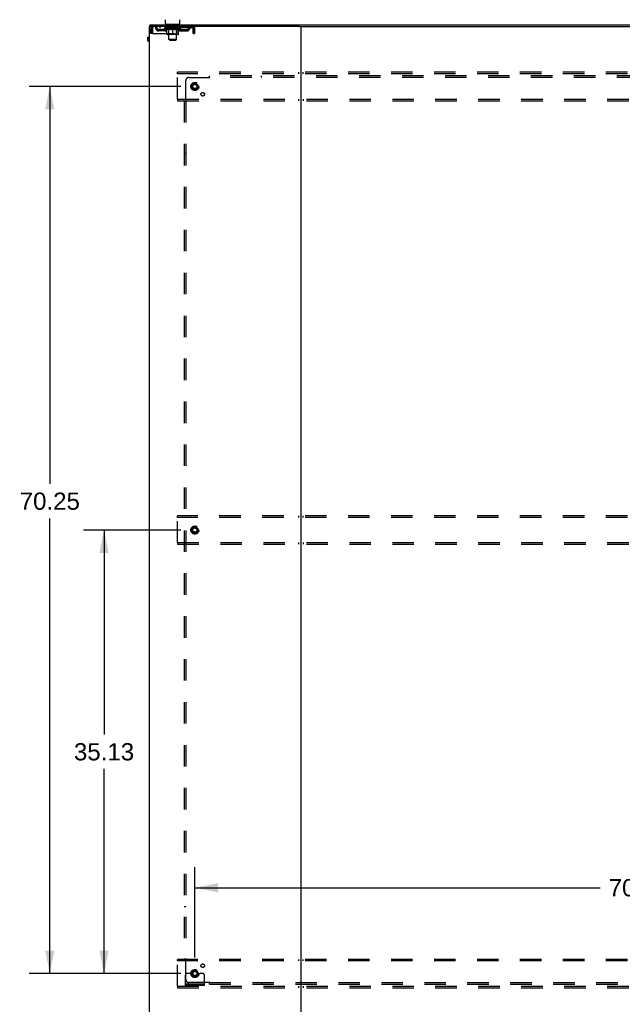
# Model space of a CAD drawing. Header units: inches. Extents: x 0 to 309, y 0 to 200.
# Tile 117 of 119: x 210 to 258, y 67 to 145. Entities that reach past the tile are written whole.
import ezdxf

# ---------------------------------------------------------------- set-up
doc = ezdxf.new("R2010")
doc.units = ezdxf.units.IN
doc.header["$LTSCALE"] = 17
doc.header["$MEASUREMENT"] = 0
doc.linetypes.add('DOT', pattern=[0.2, 0.1, -0.1])
doc.linetypes.add('HIDDEN', pattern=[0.2, 0.1, -0.1])
doc.layers.get('0').update_dxf_attribs({"linetype": 'CONTINUOUS'})
for name, color, linetype in [('DEFAULT_2', 8, 'HIDDEN'), ('DIMENSIONS', 7, 'CONTINUOUS'), ('SUBPANEL', 7, 'CONTINUOUS')]:
    doc.layers.add(name, color=color, linetype=linetype)
doc.styles.get("Standard").update_dxf_attribs({"font": 'arial.ttf'})
doc.dimstyles.new('DIMSTYLE_1', dxfattribs={"dimtxt": 1.363636, "dimasz": 1.818182, "dimexe": 0.09, "dimexo": 0.07, "dimgap": 0.0375, "dimtad": 0, "dimtih": 1, "dimtoh": 1, "dimzin": 4, "dimdsep": 46, "dimtxsty": 'Standard', "dimblk": '_FILLED', "dimblk1": '_FILLED', "dimblk2": '_FILLED', "dimcen": 0.09, "dimadec": 3, "dimazin": 1, "dimtfac": 1, "dimtdec": 3, "dimtofl": 0, "dimtmove": 0, "dimatfit": 3, "dimldrblk": '_FILLED', "dimfxl": 0, "dimtolj": 1, "dimtzin": 4, "dimarcsym": 0})

# ---------------------------------------------------------------- blocks, each defined once
blk = doc.blocks.new('_FILLED')
at = {"color": 0, "linetype": 'ByBlock'}
blk.add_solid([(0, 0), (-1, 0.2), (-1, -0.2)], dxfattribs=at)
blk = doc.blocks.new('*D3')
at = {"layer": 'DIMENSIONS', "color": 2, "linetype": 'Continuous'}
for p, q in [((223.09, 104.539), (215.37, 104.539)), ((217.007, 104.539), (217.007, 88.34)), ((217.007, 69.414), (217.007, 85.613)), ((223.09, 69.414), (215.37, 69.414))]:
    blk.add_line(p, q, dxfattribs=at)
at = {"layer": 'DIMENSIONS', "color": 2, "linetype": 'Continuous', "xscale": 1.8181818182, "yscale": 1.8181818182, "zscale": 1.8181818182}
for p, rotation in [((217.007, 104.539), 90), ((217.007, 69.414), 270)]:
    blk.add_blockref('_FILLED', p, dxfattribs=dict(at, rotation=rotation))
at = {"layer": 'DIMENSIONS', "color": 2, "linetype": 'Continuous', "insert": (217.007, 87.658), "char_height": 1.3636, "width": 4.76512, "attachment_point": 2, "line_spacing_factor": 0.9}
blk.add_mtext('35.13', dxfattribs=at)
blk = doc.blocks.new('*D4')
at = {"layer": 'DIMENSIONS', "color": 2, "linetype": 'Continuous'}
for p, q in [((223.09, 139.664), (211.081, 139.664)), ((212.717, 139.664), (212.717, 108.188)), ((212.717, 69.414), (212.717, 105.461)), ((223.09, 69.414), (211.081, 69.414))]:
    blk.add_line(p, q, dxfattribs=at)
at = {"layer": 'DIMENSIONS', "color": 2, "linetype": 'Continuous', "xscale": 1.8181818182, "yscale": 1.8181818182, "zscale": 1.8181818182}
for p, rotation in [((212.717, 139.664), 90), ((212.717, 69.414), 270)]:
    blk.add_blockref('_FILLED', p, dxfattribs=dict(at, rotation=rotation))
at = {"layer": 'DIMENSIONS', "color": 2, "linetype": 'Continuous', "insert": (212.717, 107.506), "char_height": 1.3636, "width": 4.76512, "attachment_point": 2, "line_spacing_factor": 0.9}
blk.add_mtext('70.25', dxfattribs=at)
blk = doc.blocks.new('*D10')
at = {"layer": 'DIMENSIONS', "color": 2, "linetype": 'Continuous'}
for p, q in [((224.197, 70.687), (224.197, 77.847)), ((294.447, 70.687), (294.447, 77.847)), ((224.197, 76.211), (256.257, 76.211)), ((294.447, 76.211), (262.386, 76.211))]:
    blk.add_line(p, q, dxfattribs=at)
at = {"layer": 'DIMENSIONS', "color": 2, "linetype": 'Continuous', "xscale": 1.8181818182, "yscale": 1.8181818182, "zscale": 1.8181818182, "rotation": 180}
blk.add_blockref('_FILLED', (224.197, 76.211), dxfattribs=at)
at = {"layer": 'DIMENSIONS', "color": 2, "linetype": 'Continuous', "xscale": 1.8181818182, "yscale": 1.8181818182, "zscale": 1.8181818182}
blk.add_blockref('_FILLED', (294.447, 76.211), dxfattribs=at)
at = {"layer": 'DIMENSIONS', "color": 2, "linetype": 'Continuous', "insert": (259.322, 76.893), "char_height": 1.3636, "width": 4.76512, "attachment_point": 2, "line_spacing_factor": 0.9}
blk.add_mtext('70.25', dxfattribs=at)

msp = doc.modelspace()

# ---------------------------------------------------------------- linework, layer by layer
at = {"color": 7, "linetype": 'Continuous'}
for p, q in [((220.572, 144.414), (220.572, 60.664)), ((232.487, 144.414), (220.572, 144.414)), ((220.634, 144.539), (220.634, 144.414)), ((220.634, 144.539), (298.009, 144.539)), ((221.884, 144.638), (221.884, 144.952)), ((221.947, 144.569), (221.947, 144.539)), ((222.947, 144.569), (221.947, 144.569)), ((222.947, 144.569), (222.947, 144.539)), ((223.009, 144.638), (223.009, 144.952)), ((232.572, 144.414), (232.572, 60.664)), ((232.657, 144.414), (285.987, 144.414)), ((220.447, 143.561), (220.447, 143.273)), ((220.447, 143.561), (220.572, 143.561)), ((220.447, 143.5), (220.572, 143.5)), ((220.447, 143.356), (220.572, 143.356)), ((220.447, 143.273), (220.572, 143.273))]:
    msp.add_line(p, q, dxfattribs=at)
at = {"color": 3, "linetype": 'Continuous'}
msp.add_line((232.487, 144.414), (232.657, 144.414), dxfattribs=at)
at = {"color": 7, "linetype": 'Continuous'}
for centre, start, end in [((221.953, 144.638), 180, 265), ((222.94, 144.638), 275, 360)]:
    msp.add_arc(centre, 0.069, start, end, dxfattribs=at)
at = {"layer": 'DEFAULT_2', "color": 8, "linetype": 'HIDDEN'}
for p, q in [((220.864, 144.414), (220.864, 144.31)), ((224.03, 144.31), (220.864, 144.31)), ((221.416, 144.414), (221.416, 144.31)), ((221.814, 144.284), (221.814, 144.331)), ((221.973, 144.173), (221.814, 144.284)), ((223.08, 144.284), (221.814, 144.284)), ((221.823, 144.324), (221.823, 144.331)), ((221.832, 144.321), (221.832, 144.324)), ((221.832, 144.321), (223.062, 144.321)), ((221.841, 144.321), (221.841, 144.324)), ((221.842, 144.321), (221.842, 144.324)), ((221.852, 144.324), (221.852, 144.331)), ((221.868, 144.321), (221.868, 144.324)), ((221.87, 144.321), (221.87, 144.324)), ((221.898, 144.324), (221.898, 144.331)), ((221.913, 144.321), (221.913, 144.324)), ((221.916, 144.321), (221.916, 144.324)), ((222.12, 144.324), (221.919, 144.324)), ((221.962, 144.324), (221.962, 144.331)), ((221.963, 144.321), (221.963, 144.324)), ((221.964, 144.321), (221.964, 144.324)), ((221.967, 144.321), (221.967, 144.324)), ((221.974, 144.321), (221.974, 144.324)), ((221.974, 144.321), (221.974, 144.324)), ((221.977, 144.321), (221.977, 144.324)), ((221.981, 144.321), (221.981, 144.325)), ((221.985, 144.321), (221.985, 144.324)), ((221.999, 144.321), (221.999, 144.324)), ((222.009, 144.31), (222.009, 144.414)), ((222.017, 144.321), (222.017, 144.324)), ((222.018, 144.321), (222.018, 144.327)), ((222.038, 144.321), (222.038, 144.324)), ((222.04, 144.324), (222.04, 144.331)), ((222.044, 144.569), (222.044, 144.539)), ((222.049, 144.321), (222.049, 144.324)), ((222.054, 144.321), (222.054, 144.324)), ((222.063, 144.321), (222.063, 144.324)), ((222.074, 144.321), (222.074, 144.328)), ((222.082, 144.479), (222.082, 144.559)), ((222.09, 144.321), (222.09, 144.324)), ((222.152, 144.469), (222.092, 144.469)), ((222.093, 144.321), (222.093, 144.324)), ((222.12, 144.321), (222.12, 144.324)), ((222.187, 144.324), (222.125, 144.324)), ((222.13, 144.324), (222.13, 144.331)), ((222.134, 143.813), (222.134, 144.281)), ((222.137, 144.321), (222.137, 144.324)), ((222.142, 144.321), (222.142, 144.324)), ((222.147, 143.388), (222.147, 144.459)), ((222.148, 144.321), (222.148, 144.33)), ((222.152, 144.321), (222.152, 144.324)), ((222.163, 144.321), (222.163, 144.324)), ((222.187, 144.321), (222.187, 144.324)), ((222.262, 144.324), (222.203, 144.324)), ((222.223, 144.321), (222.223, 144.324)), ((222.23, 144.324), (222.23, 144.331)), ((222.234, 144.321), (222.234, 144.324)), ((222.236, 144.321), (222.236, 144.33)), ((222.239, 144.321), (222.239, 144.324)), ((222.246, 144.321), (222.246, 144.325)), ((222.262, 144.321), (222.262, 144.324)), ((222.342, 144.324), (222.288, 144.324)), ((222.301, 144.321), (222.301, 144.324)), ((222.332, 144.324), (222.447, 144.331)), ((222.337, 144.324), (222.337, 144.331)), ((222.337, 144.324), (222.337, 144.331)), ((222.337, 144.331), (222.337, 144.331)), ((222.337, 144.321), (222.337, 144.324)), ((222.341, 144.321), (222.341, 144.325)), ((222.342, 144.321), (222.342, 144.324)), ((222.343, 144.321), (222.343, 144.324)), ((222.426, 144.324), (222.378, 144.324)), ((222.383, 144.321), (222.383, 144.324)), ((222.426, 144.321), (222.426, 144.324)), ((222.444, 144.325), (222.444, 144.324)), ((222.444, 144.321), (222.444, 144.325)), ((222.444, 144.321), (222.444, 144.324)), ((222.447, 144.324), (222.447, 144.331)), ((222.449, 144.321), (222.449, 144.325)), ((222.449, 144.325), (222.45, 144.324)), ((222.45, 144.321), (222.45, 144.324)), ((222.451, 144.324), (222.516, 144.324)), ((222.468, 144.321), (222.468, 144.324)), ((222.484, 144.324), (222.484, 144.329)), ((222.484, 144.329), (222.561, 144.324)), ((222.505, 144.324), (222.505, 144.328)), ((222.51, 144.321), (222.51, 144.324)), ((222.551, 144.321), (222.551, 144.324)), ((222.551, 144.321), (222.551, 144.324)), ((222.551, 144.324), (222.606, 144.324)), ((222.552, 144.321), (222.552, 144.325)), ((222.556, 144.324), (222.556, 144.331)), ((222.556, 144.331), (222.557, 144.331)), ((222.556, 144.321), (222.556, 144.324)), ((222.557, 144.324), (222.557, 144.331)), ((222.593, 144.321), (222.593, 144.324)), ((222.632, 144.321), (222.632, 144.324)), ((222.632, 144.324), (222.691, 144.324)), ((222.647, 144.321), (222.647, 144.325)), ((222.655, 144.321), (222.655, 144.324)), ((222.657, 144.321), (222.657, 144.33)), ((222.66, 144.321), (222.66, 144.324)), ((222.663, 144.324), (222.663, 144.331)), ((222.671, 144.321), (222.671, 144.324)), ((222.707, 144.321), (222.707, 144.324)), ((222.707, 144.324), (222.769, 144.324)), ((222.731, 144.321), (222.731, 144.324)), ((222.802, 144.469), (222.742, 144.469)), ((222.742, 144.321), (222.742, 144.324)), ((222.746, 144.321), (222.746, 144.33)), ((222.747, 143.388), (222.747, 144.459)), ((222.752, 144.321), (222.752, 144.324)), ((222.757, 144.321), (222.757, 144.324)), ((222.76, 143.813), (222.76, 144.281)), ((222.763, 144.324), (222.763, 144.331)), ((222.774, 144.321), (222.774, 144.324)), ((222.774, 144.324), (222.975, 144.324)), ((222.801, 144.321), (222.801, 144.324)), ((222.804, 144.321), (222.804, 144.324)), ((222.812, 144.479), (222.812, 144.559)), ((222.82, 144.321), (222.82, 144.328)), ((222.831, 144.321), (222.831, 144.324)), ((222.84, 144.321), (222.84, 144.324)), ((222.844, 144.321), (222.844, 144.324)), ((222.85, 144.569), (222.85, 144.539)), ((222.854, 144.324), (222.854, 144.331)), ((222.855, 144.321), (222.855, 144.324)), ((222.876, 144.321), (222.876, 144.327)), ((222.876, 144.321), (222.876, 144.324)), ((222.884, 144.31), (222.884, 144.414)), ((222.894, 144.321), (222.894, 144.324)), ((222.909, 144.321), (222.909, 144.324)), ((222.913, 144.321), (222.913, 144.325)), ((222.916, 144.321), (222.916, 144.324)), ((222.92, 144.321), (222.92, 144.324)), ((222.92, 144.321), (222.92, 144.324)), ((222.921, 144.173), (223.08, 144.284)), ((222.927, 144.321), (222.927, 144.324)), ((222.93, 144.321), (222.93, 144.324)), ((222.931, 144.321), (222.931, 144.324)), ((222.932, 144.324), (222.932, 144.331)), ((222.978, 144.321), (222.978, 144.324)), ((222.981, 144.321), (222.981, 144.324)), ((222.995, 144.324), (222.995, 144.331)), ((223.024, 144.321), (223.024, 144.324)), ((223.026, 144.321), (223.026, 144.324)), ((223.042, 144.324), (223.042, 144.331)), ((223.052, 144.321), (223.052, 144.324)), ((223.053, 144.321), (223.053, 144.324)), ((223.062, 144.321), (223.062, 144.324)), ((223.07, 144.324), (223.07, 144.331)), ((223.08, 144.284), (223.08, 144.331)), ((223.478, 144.414), (223.478, 144.31)), ((224.03, 144.31), (224.03, 144.414)), ((224.063, 144.247), (224.058, 144.284)), ((224.063, 144.247), (224.058, 144.261)), ((220.697, 143.852), (220.697, 144.247)), ((220.697, 144.247), (220.801, 144.247)), ((220.801, 143.852), (220.697, 143.852)), ((220.801, 143.852), (220.801, 144.247)), ((220.831, 144.247), (220.831, 143.852)), ((220.831, 143.852), (224.063, 143.852)), ((221.332, 144.059), (221.332, 144.163)), ((221.815, 144.163), (221.332, 144.163)), ((221.815, 144.059), (221.332, 144.059)), ((221.582, 144.059), (221.582, 144.163)), ((221.973, 144.173), (221.983, 144.173)), ((221.983, 143.81), (221.983, 144.216)), ((222.873, 143.773), (222.02, 143.773)), ((222.134, 143.813), (222.094, 143.773)), ((222.306, 144.173), (222.126, 144.173)), ((222.76, 143.813), (222.134, 143.813)), ((222.447, 143.773), (222.447, 144.217)), ((222.768, 144.173), (222.588, 144.173)), ((222.76, 143.813), (222.799, 143.773)), ((222.91, 143.81), (222.91, 144.216)), ((222.91, 144.173), (222.921, 144.173)), ((223.078, 144.163), (223.561, 144.163)), ((223.078, 144.059), (223.561, 144.059)), ((223.311, 144.059), (223.311, 144.163)), ((223.561, 144.059), (223.561, 144.163)), ((224.063, 143.852), (224.063, 144.247)), ((224.093, 143.852), (224.093, 144.247)), ((224.197, 144.247), (224.093, 144.247)), ((224.093, 143.852), (224.197, 143.852)), ((224.197, 143.852), (224.197, 144.247)), ((222.216, 143.319), (222.147, 143.388)), ((222.747, 143.388), (222.147, 143.388)), ((222.216, 143.319), (222.678, 143.319)), ((222.678, 143.319), (222.747, 143.388)), ((222.822, 140.664), (222.822, 140.789)), ((295.822, 140.789), (222.822, 140.789)), ((222.822, 138.664), (222.822, 140.664)), ((295.822, 140.664), (222.822, 140.664)), ((232.384, 140.789), (232.384, 140.664)), ((232.759, 140.664), (232.759, 140.789)), ((222.822, 138.664), (222.822, 138.539)), ((222.822, 138.664), (295.822, 138.664)), ((222.822, 138.539), (295.822, 138.539)), ((232.384, 138.664), (232.384, 138.539)), ((232.759, 138.664), (232.759, 138.539)), ((222.822, 105.539), (222.822, 105.664)), ((295.822, 105.664), (222.822, 105.664)), ((222.822, 103.539), (222.822, 105.539)), ((295.822, 105.539), (222.822, 105.539)), ((232.384, 105.664), (232.384, 105.539)), ((232.759, 105.539), (232.759, 105.664)), ((222.822, 103.539), (222.822, 103.414)), ((222.822, 103.539), (295.822, 103.539)), ((222.822, 103.414), (295.822, 103.414)), ((232.384, 103.539), (232.384, 103.414)), ((232.759, 103.539), (232.759, 103.414)), ((222.822, 70.414), (222.822, 70.539)), ((295.822, 70.539), (222.822, 70.539)), ((222.822, 68.414), (222.822, 70.414)), ((295.822, 70.414), (222.822, 70.414)), ((232.384, 70.539), (232.384, 70.414)), ((232.759, 70.414), (232.759, 70.539)), ((223.661, 69.414), (223.572, 69.414)), ((223.783, 69.414), (223.661, 69.414)), ((224.022, 69.414), (223.783, 69.414)), ((224.372, 69.414), (224.611, 69.414)), ((224.733, 69.414), (224.611, 69.414)), ((224.822, 69.414), (224.733, 69.414)), ((223.447, 68.466), (223.447, 69.289)), ((224.947, 68.466), (224.947, 69.289)), ((222.822, 68.414), (222.822, 68.289)), ((222.822, 68.414), (295.822, 68.414)), ((222.822, 68.289), (295.822, 68.289)), ((224.947, 68.57), (223.447, 68.57)), ((224.947, 68.466), (223.447, 68.466)), ((223.694, 68.466), (223.694, 68.57)), ((223.95, 68.466), (223.95, 68.57)), ((224.444, 68.466), (224.444, 68.57)), ((224.7, 68.466), (224.7, 68.57)), ((232.384, 68.414), (232.384, 68.289)), ((232.759, 68.414), (232.759, 68.289))]:
    msp.add_line(p, q, dxfattribs=at)
for points in [[(220.864, 144.414), (220.861, 144.413), (220.859, 144.41), (220.857, 144.405), (220.854, 144.398), (220.852, 144.388), (220.85, 144.378), (220.847, 144.365), (220.845, 144.351), (220.843, 144.336), (220.84, 144.32), (220.838, 144.302), (220.836, 144.284), (220.831, 144.247)], [(220.864, 144.31), (220.861, 144.31), (220.859, 144.309), (220.857, 144.307), (220.854, 144.304), (220.852, 144.3), (220.85, 144.296), (220.847, 144.292), (220.845, 144.286), (220.843, 144.281), (220.84, 144.274), (220.838, 144.268), (220.836, 144.261), (220.831, 144.247)], [(224.058, 144.284), (224.056, 144.302), (224.053, 144.32), (224.051, 144.336), (224.049, 144.351), (224.046, 144.365), (224.044, 144.378), (224.042, 144.388), (224.039, 144.398), (224.037, 144.405), (224.035, 144.41), (224.032, 144.413), (224.03, 144.414)], [(224.058, 144.261), (224.056, 144.268), (224.053, 144.274), (224.051, 144.281), (224.049, 144.286), (224.046, 144.292), (224.044, 144.296), (224.042, 144.3), (224.039, 144.304), (224.037, 144.307), (224.035, 144.309), (224.032, 144.31), (224.03, 144.31)], [(221.983, 144.216), (222.009, 144.206), (222.035, 144.197), (222.06, 144.19), (222.084, 144.183), (222.109, 144.177), (222.133, 144.173)], [(222.126, 144.173), (222.102, 144.177), (222.079, 144.183), (222.055, 144.19), (222.032, 144.197), (222.008, 144.206), (221.983, 144.215)], [(222.296, 144.173), (222.321, 144.177), (222.346, 144.183), (222.371, 144.19), (222.396, 144.198), (222.421, 144.207), (222.447, 144.217)], [(222.447, 144.215), (222.423, 144.205), (222.399, 144.197), (222.375, 144.189), (222.352, 144.183), (222.329, 144.177), (222.306, 144.173)], [(222.447, 144.217), (222.473, 144.206), (222.498, 144.198), (222.524, 144.19), (222.548, 144.183), (222.573, 144.177), (222.598, 144.173)], [(222.588, 144.173), (222.565, 144.177), (222.542, 144.183), (222.518, 144.19), (222.495, 144.197), (222.471, 144.205), (222.447, 144.215)], [(222.76, 144.173), (222.785, 144.177), (222.81, 144.183), (222.835, 144.19), (222.86, 144.197), (222.885, 144.206), (222.91, 144.216)], [(222.91, 144.215), (222.886, 144.206), (222.862, 144.197), (222.838, 144.19), (222.815, 144.183), (222.791, 144.177), (222.768, 144.173)]]:
    msp.add_lwpolyline(points, dxfattribs=at)
for centre, radius in [((224.197, 139.664), 0.318), ((224.197, 139.664), 0.183), ((224.197, 139.664), 0.166), ((224.197, 104.539), 0.318), ((224.197, 104.539), 0.183), ((224.197, 104.539), 0.166), ((224.197, 69.414), 0.318), ((224.197, 69.414), 0.183), ((224.197, 69.414), 0.166)]:
    msp.add_circle(centre, radius, dxfattribs=at)
at = {"layer": 'DEFAULT_2', "color": 8, "linetype": 'DOT'}
for centre in [(224.197, 139.664), (224.197, 104.539), (224.197, 69.414)]:
    msp.add_circle(centre, 0.17, dxfattribs=at)
at = {"layer": 'DEFAULT_2', "color": 8, "linetype": 'HIDDEN'}
for centre, radius, start, end in [((220.864, 144.247), 0.167, 90, 180), ((220.864, 144.247), 0.063, 90, 180), ((221.043, 144.247), 0.167, 8.07163, 90), ((221.044, 144.248), 0.0625, 7.98631, 90), ((221.332, 144.288), 0.229, 187.98631, 270), ((221.332, 144.288), 0.125, 188.07163, 270), ((221.815, 144.288), 0.125, 270, 351.92837), ((221.815, 144.288), 0.229, 270, 352.01369), ((222.104, 144.247), 0.167, 90, 171.92837), ((221.953, 144.638), 0.069, 265, 270), ((222.104, 144.248), 0.0625, 90, 172.01369), ((222.072, 144.559), 0.01, 0, 90), ((222.092, 144.479), 0.01, 180, 270), ((222.094, 144.281), 0.0398, 0, 90), ((222.137, 144.459), 0.01, 0, 90), ((222.757, 144.459), 0.01, 90, 180), ((222.799, 144.281), 0.0398, 90, 180), ((222.789, 144.247), 0.167, 8.07163, 90), ((222.79, 144.248), 0.0625, 7.98631, 90), ((222.802, 144.479), 0.01, 270, 360), ((222.822, 144.559), 0.01, 90, 180), ((223.078, 144.288), 0.229, 187.98631, 270), ((222.94, 144.638), 0.069, 270, 275), ((223.078, 144.288), 0.125, 188.07163, 270), ((223.561, 144.288), 0.125, 270, 351.92837), ((223.561, 144.288), 0.229, 270, 352.01369), ((223.85, 144.247), 0.167, 90, 171.92837), ((223.85, 144.248), 0.0625, 90, 172.01369), ((224.03, 144.247), 0.167, 0, 90), ((224.03, 144.247), 0.063, 0, 90), ((222.02, 143.81), 0.0371, 180, 270), ((222.873, 143.81), 0.0371, 270, 360), ((223.572, 69.289), 0.125, 90, 180), ((224.197, 69.414), 0.175, 180, 360), ((224.822, 69.289), 0.125, 0, 90)]:
    msp.add_arc(centre, radius, start, end, dxfattribs=at)
for centre, major_axis, ratio, start_param, end_param in [((221.794, 144.319), (0.198, 0), 0.060556, 0.430652, 1.470503), ((222.447, 144.331), (0.633, 0.007), 0.05963, 2.96643, 3.140963), ((222.447, 144.331), (0.633, 0), 0.060556, -3.141593, -2.96706), ((221.794, 144.312), (0.198, 0.002), 0.05963, 1.376596, 1.469874), ((221.838, 144.319), (0.198, -0.002), 0.05963, 0.605815, 1.645666), ((221.769, 144.319), (0.198, 0.002), 0.05963, 0.25549, 1.295341), ((222.447, 144.331), (0.633, 0.013), 0.05688, 2.791345, 2.965878), ((222.447, 144.331), (0.633, -0.007), 0.05963, -2.96643, -2.791898), ((221.838, 144.312), (0.198, 0), 0.060556, 1.551758, 1.645036), ((221.769, 144.312), (0.198, 0.004), 0.05688, 1.20151, 1.294789), ((221.839, 144.315), (0.164, 0.002), 0.05963, 1.065228, 1.614276), ((221.819, 144.315), (0.164, 0.003), 0.05688, 0.890143, 1.43919), ((221.877, 144.315), (0.164, 0), 0.060556, 1.240391, 1.789438), ((221.901, 144.319), (0.198, -0.004), 0.05688, 0.7809, 1.820751), ((222.447, 144.331), (0.633, 0.019), 0.052395, 2.616403, 2.790936), ((221.766, 144.319), (0.198, 0.004), 0.05688, 0.080405, 1.120256), ((222.447, 144.331), (0.633, -0.013), 0.05688, -2.791345, -2.616812), ((221.901, 144.312), (0.198, -0.002), 0.05963, 1.72692, 1.820198), ((221.766, 144.312), (0.198, 0.006), 0.052395, 1.026568, 1.119847), ((221.819, 144.315), (0.164, 0.005), 0.052395, 0.715201, 1.264248), ((221.933, 144.315), (0.164, -0.002), 0.05963, 1.415553, 1.9646), ((221.98, 144.319), (0.198, -0.006), 0.052395, 0.955842, 1.995693), ((222.447, 144.331), (0.633, 0.025), 0.046319, 2.441654, 2.616187), ((222.447, 144.331), (0.633, -0.019), 0.052395, -2.616403, -2.44187), ((221.783, 144.319), (0.198, 0.006), 0.052395, -0.094537, 0.945314), ((221.98, 144.312), (0.198, -0.004), 0.05688, 1.902006, 1.995284), ((221.783, 144.312), (0.198, 0.008), 0.046319, 0.851819, 0.945098), ((221.837, 144.315), (0.164, 0.006), 0.046319, 0.540452, 1.089499), ((222.004, 144.315), (0.164, -0.003), 0.05688, 1.590638, 2.139686), ((222.073, 144.319), (0.198, -0.008), 0.046319, 1.130591, 2.170442), ((222.447, 144.331), (0.633, 0.029), 0.038841, 2.267123, 2.441656), ((222.447, 144.331), (0.633, -0.025), 0.046319, -2.441654, -2.267121), ((221.82, 144.319), (0.198, 0.008), 0.046319, -0.269286, 0.770565), ((222.073, 144.312), (0.198, -0.006), 0.052395, 2.076947, 2.170226), ((221.82, 144.312), (0.198, 0.009), 0.038841, 0.677289, 0.770567), ((221.874, 144.315), (0.164, 0.008), 0.038841, 0.365921, 0.914969), ((222.089, 144.315), (0.164, -0.005), 0.052395, 1.76558, 2.314627), ((222.178, 144.319), (0.198, -0.009), 0.038841, 1.305122, 2.344973), ((222.447, 144.331), (0.633, 0.033), 0.030195, 2.09281, 2.267343), ((221.876, 144.319), (0.198, 0.009), 0.038841, -0.443817, 0.596034), ((222.447, 144.331), (0.633, -0.029), 0.038841, -2.267123, -2.092591), ((222.178, 144.312), (0.198, -0.008), 0.046319, 2.251696, 2.344975), ((221.876, 144.312), (0.198, 0.01), 0.030195, 0.502975, 0.596254), ((221.928, 144.315), (0.164, 0.009), 0.030195, 0.191608, 0.740655), ((222.184, 144.315), (0.164, -0.006), 0.046319, 1.940329, 2.489376), ((221.95, 144.319), (0.198, 0.01), 0.030195, -0.61813, 0.421721), ((222.291, 144.319), (0.198, -0.01), 0.030195, 1.479435, 2.519286), ((222.447, 144.331), (0.633, 0.036), 0.020645, 1.918687, 2.09322), ((222.447, 144.331), (0.633, -0.033), 0.030195, -2.09281, -1.918277), ((222.291, 144.312), (0.198, -0.009), 0.038841, 2.426227, 2.519505), ((221.95, 144.312), (0.198, 0.011), 0.020645, 0.328852, 0.422131), ((221.998, 144.315), (0.164, 0.009), 0.020645, 0.017485, 0.566532), ((222.287, 144.315), (0.164, -0.008), 0.038841, 2.11486, 2.663907), ((222.038, 144.319), (0.198, 0.011), 0.020645, -0.792253, 0.247598), ((222.409, 144.319), (0.198, -0.011), 0.020645, 1.653558, 2.693409), ((222.447, 144.331), (0.633, 0.038), 0.010478, 1.744704, 1.919237), ((222.447, 144.331), (0.633, -0.036), 0.020645, -1.918687, -1.744154), ((222.409, 144.312), (0.198, -0.01), 0.030195, 2.60054, 2.693819), ((222.038, 144.312), (0.198, 0.012), 0.010478, 0.154869, 0.248148), ((222.082, 144.315), (0.164, 0.01), 0.010478, 6.126688, 6.675735), ((222.396, 144.315), (0.164, -0.009), 0.030195, 2.289173, 2.83822), ((222.139, 144.319), (0.198, 0.012), 0.010478, -0.966236, -0.000846), ((222.528, 144.319), (0.198, -0.012), 0.010478, 1.827541, 2.867392), ((222.447, 144.331), (0.633, -0.038), 0.010478, 4.538481, 4.720178), ((222.528, 144.312), (0.198, -0.011), 0.020645, 2.774664, 2.867942), ((222.506, 144.315), (0.164, -0.009), 0.020645, 2.463296, 3.012344), ((222.366, 144.319), (0.198, 0.012), 0.010478, 0.274201, 1.314052), ((222.28, 144.315), (0.164, 0.01), 0.010478, -0.000483, 0.504314), ((222.25, 144.312), (0.198, 0.012), 0.010478, 0.099668, 0.192946), ((222.447, 144.331), (0.633, 0.038), 0.010478, -1.571421, -1.396888), ((222.614, 144.315), (0.164, -0.01), 0.010478, 2.637279, 3.14189), ((222.644, 144.312), (0.198, -0.012), 0.010478, 2.74231, 2.948646), ((222.485, 144.319), (0.198, 0.011), 0.020645, 0.448184, 1.488034), ((222.388, 144.315), (0.164, 0.009), 0.020645, 0.129249, 0.678296), ((222.366, 144.312), (0.198, 0.011), 0.020645, 0.273651, 0.366929), ((222.754, 144.319), (0.198, -0.012), 0.010478, -3.140747, -2.175357), ((222.447, 144.331), (0.633, 0.036), 0.020645, -1.397439, -1.222906), ((222.447, 144.331), (0.633, -0.038), 0.010478, 1.222355, 1.396888), ((222.603, 144.319), (0.198, 0.01), 0.030195, 0.622307, 1.662158), ((222.498, 144.315), (0.164, 0.009), 0.030195, 0.303372, 0.852419), ((222.811, 144.315), (0.164, -0.01), 0.010478, 2.749043, 3.29809), ((222.855, 144.319), (0.198, -0.011), 0.020645, 2.893995, 3.933846), ((222.485, 144.312), (0.198, 0.01), 0.030195, 0.447774, 0.541052), ((222.855, 144.312), (0.198, -0.012), 0.010478, 2.893445, 2.986723), ((222.447, 144.331), (0.633, 0.033), 0.030195, -1.223315, -1.048783), ((222.447, 144.331), (0.633, -0.036), 0.020645, 1.048373, 1.222906), ((222.716, 144.319), (0.198, 0.009), 0.038841, 0.79662, 1.836471), ((222.606, 144.315), (0.164, 0.008), 0.038841, 0.477686, 1.026733), ((222.895, 144.315), (0.164, -0.009), 0.020645, 2.57506, 3.124108), ((222.944, 144.319), (0.198, -0.01), 0.030195, 2.719872, 3.759723), ((222.82, 144.319), (0.198, 0.008), 0.046319, 0.971151, 2.011002), ((222.603, 144.312), (0.198, 0.009), 0.038841, 0.622087, 0.715366), ((222.944, 144.312), (0.198, -0.011), 0.020645, 2.719462, 2.812741), ((222.447, 144.331), (0.633, 0.029), 0.038841, -1.049002, -0.874469), ((222.447, 144.331), (0.633, -0.033), 0.030195, 0.87425, 1.048783), ((222.71, 144.315), (0.164, 0.006), 0.046319, 0.652216, 1.201263), ((222.914, 144.319), (0.198, 0.006), 0.052395, 1.1459, 2.185751), ((222.965, 144.315), (0.164, -0.009), 0.030195, 2.400937, 2.949985), ((223.018, 144.319), (0.198, -0.009), 0.038841, 2.545558, 3.585409), ((222.805, 144.315), (0.164, 0.005), 0.052395, 0.826965, 1.376012), ((222.716, 144.312), (0.198, 0.008), 0.046319, 0.796618, 0.889896), ((223.018, 144.312), (0.198, -0.01), 0.030195, 2.545339, 2.638617), ((222.993, 144.319), (0.198, 0.004), 0.05688, 1.320842, 2.360692), ((222.447, 144.331), (0.633, 0.025), 0.046319, -0.874471, -0.699939), ((222.447, 144.331), (0.633, -0.029), 0.038841, 0.699936, 0.874469), ((223.074, 144.319), (0.198, -0.008), 0.046319, 2.371028, 3.410879), ((223.02, 144.315), (0.164, -0.008), 0.038841, 2.226624, 2.775671), ((223.056, 144.319), (0.198, 0.002), 0.05963, 1.495927, 2.535778), ((222.89, 144.315), (0.164, 0.003), 0.05688, 1.001907, 1.550954), ((223.111, 144.319), (0.198, -0.006), 0.052395, 2.196279, 3.23613), ((223.057, 144.315), (0.164, -0.006), 0.046319, 2.052093, 2.601141), ((222.82, 144.312), (0.198, 0.006), 0.052395, 0.971367, 1.064645), ((223.1, 144.319), (0.198, 0), 0.060556, 1.671089, 2.71094), ((223.074, 144.312), (0.198, -0.009), 0.038841, 2.371026, 2.464304), ((223.128, 144.319), (0.198, -0.004), 0.05688, 2.021337, 3.061188), ((222.447, 144.331), (0.633, 0.019), 0.052395, -0.699723, -0.52519), ((222.447, 144.331), (0.633, -0.025), 0.046319, 0.525406, 0.699939), ((223.124, 144.319), (0.198, -0.002), 0.05963, 1.846251, 2.886102), ((222.961, 144.315), (0.164, 0.002), 0.05963, 1.176993, 1.72604), ((223.075, 144.315), (0.164, -0.005), 0.052395, 1.877344, 2.426392), ((223.016, 144.315), (0.164, 0), 0.060556, 1.352155, 1.901202), ((223.074, 144.315), (0.164, -0.003), 0.05688, 1.702402, 2.25145), ((223.055, 144.315), (0.164, -0.002), 0.05963, 1.527317, 2.076364), ((222.914, 144.312), (0.198, 0.004), 0.05688, 1.146309, 1.239587), ((223.111, 144.312), (0.198, -0.008), 0.046319, 2.196495, 2.289773), ((222.447, 144.331), (0.633, 0.013), 0.05688, -0.524781, -0.350248), ((222.447, 144.331), (0.633, -0.019), 0.052395, 0.350657, 0.52519), ((222.993, 144.312), (0.198, 0.002), 0.05963, 1.321394, 1.414673), ((223.128, 144.312), (0.198, -0.006), 0.052395, 2.021746, 2.115024), ((222.447, 144.331), (0.633, 0.007), 0.05963, -0.349695, -0.175162), ((222.447, 144.331), (0.633, -0.013), 0.05688, 0.175715, 0.350248), ((223.056, 144.312), (0.198, 0), 0.060556, 1.496556, 1.589835), ((223.124, 144.312), (0.198, -0.004), 0.05688, 1.846804, 1.940083), ((223.1, 144.312), (0.198, -0.002), 0.05963, 1.671719, 1.764997), ((222.447, 144.331), (0.633, 0), 0.060556, -0.174533, 0), ((222.447, 144.331), (0.633, -0.007), 0.05963, 0.000629, 0.175162)]:
    msp.add_ellipse(centre, major_axis=major_axis, ratio=ratio, start_param=start_param, end_param=end_param, dxfattribs=at)
at = {"layer": 'SUBPANEL', "color": 8, "linetype": 'HIDDEN'}
for p, q in [((223.728, 140.383), (225.318, 140.383)), ((225.336, 140.402), (225.329, 140.394)), ((225.353, 140.342), (225.353, 140.508)), ((293.291, 140.508), (225.353, 140.508)), ((293.291, 140.383), (225.353, 140.383)), ((229.478, 140.383), (229.478, 140.508)), ((223.478, 138.543), (223.478, 140.133)), ((223.353, 138.508), (223.353, 70.57)), ((223.353, 138.508), (223.519, 138.508)), ((223.478, 138.508), (223.478, 70.57)), ((223.478, 134.383), (223.353, 134.383)), ((223.478, 74.695), (223.353, 74.695)), ((223.353, 70.57), (223.519, 70.57)), ((223.459, 70.553), (223.467, 70.546)), ((223.478, 68.945), (223.478, 70.535)), ((225.318, 68.695), (223.728, 68.695)), ((225.353, 68.57), (225.353, 68.736)), ((225.353, 68.695), (293.291, 68.695)), ((229.478, 68.695), (229.478, 68.57)), ((225.353, 68.57), (293.291, 68.57))]:
    msp.add_line(p, q, dxfattribs=at)
for points in [[(225.329, 140.394), (225.327, 140.392), (225.325, 140.39), (225.323, 140.388), (225.321, 140.386), (225.319, 140.385), (225.318, 140.383)], [(225.327, 140.369), (225.326, 140.372), (225.324, 140.374), (225.323, 140.377), (225.321, 140.379), (225.319, 140.381), (225.318, 140.383)], [(225.353, 140.342), (225.351, 140.343), (225.349, 140.344), (225.347, 140.345), (225.346, 140.346), (225.344, 140.347), (225.342, 140.348), (225.341, 140.35), (225.339, 140.352), (225.338, 140.353), (225.336, 140.355), (225.335, 140.357), (225.333, 140.359), (225.332, 140.362), (225.33, 140.364), (225.327, 140.369)], [(225.353, 140.421), (225.351, 140.419), (225.35, 140.417), (225.348, 140.414), (225.346, 140.412), (225.344, 140.41), (225.343, 140.408), (225.341, 140.407), (225.339, 140.405), (225.338, 140.403), (225.336, 140.402)], [(223.44, 138.508), (223.442, 138.51), (223.444, 138.511), (223.447, 138.513), (223.449, 138.515), (223.451, 138.517), (223.453, 138.518), (223.454, 138.52), (223.456, 138.522), (223.458, 138.523), (223.459, 138.525), (223.465, 138.53)], [(223.465, 138.53), (223.467, 138.532), (223.469, 138.534), (223.471, 138.536), (223.473, 138.538), (223.475, 138.54), (223.476, 138.542), (223.478, 138.543)], [(223.497, 138.531), (223.492, 138.534), (223.489, 138.535), (223.487, 138.537), (223.484, 138.538), (223.482, 138.54), (223.48, 138.542), (223.478, 138.543)], [(223.519, 138.508), (223.518, 138.51), (223.517, 138.512), (223.516, 138.513), (223.515, 138.515), (223.514, 138.517), (223.513, 138.519), (223.511, 138.52), (223.509, 138.522), (223.508, 138.523), (223.506, 138.525), (223.504, 138.526), (223.501, 138.528), (223.499, 138.529), (223.497, 138.531)], [(223.44, 70.57), (223.442, 70.569), (223.444, 70.567), (223.447, 70.565), (223.449, 70.563), (223.451, 70.562), (223.453, 70.56), (223.454, 70.558), (223.456, 70.557), (223.458, 70.555), (223.459, 70.553)], [(223.467, 70.546), (223.469, 70.544), (223.471, 70.542), (223.473, 70.54), (223.475, 70.538), (223.476, 70.537), (223.478, 70.535)], [(223.492, 70.545), (223.489, 70.543), (223.487, 70.541), (223.484, 70.54), (223.482, 70.538), (223.48, 70.537), (223.478, 70.535)], [(223.519, 70.57), (223.518, 70.568), (223.517, 70.567), (223.516, 70.565), (223.515, 70.563), (223.514, 70.561), (223.513, 70.56), (223.511, 70.558), (223.509, 70.556), (223.508, 70.555), (223.506, 70.553), (223.504, 70.552), (223.501, 70.55), (223.499, 70.549), (223.497, 70.548), (223.492, 70.545)], [(225.33, 68.714), (225.327, 68.709), (225.326, 68.706), (225.324, 68.704), (225.323, 68.702), (225.321, 68.699), (225.319, 68.697), (225.318, 68.695)], [(225.331, 68.682), (225.329, 68.684), (225.327, 68.686), (225.325, 68.688), (225.323, 68.69), (225.321, 68.692), (225.319, 68.694), (225.318, 68.695)], [(225.353, 68.736), (225.351, 68.735), (225.349, 68.735), (225.347, 68.734), (225.346, 68.733), (225.344, 68.731), (225.342, 68.73), (225.341, 68.728), (225.339, 68.727), (225.338, 68.725), (225.336, 68.723), (225.335, 68.721), (225.333, 68.719), (225.332, 68.716), (225.33, 68.714)], [(225.353, 68.657), (225.351, 68.659), (225.35, 68.662), (225.348, 68.664), (225.346, 68.666), (225.344, 68.668), (225.343, 68.67), (225.341, 68.672), (225.339, 68.673), (225.338, 68.675), (225.336, 68.677), (225.331, 68.682)]]:
    msp.add_lwpolyline(points, dxfattribs=at)
for centre, radius in [((224.197, 139.664), 0.25), ((224.816, 139.045), 0.141), ((224.197, 104.539), 0.25), ((224.197, 69.414), 0.25), ((224.816, 70.033), 0.141)]:
    msp.add_circle(centre, radius, dxfattribs=at)
for centre, start, end in [((223.728, 140.133), 90, 180), ((223.728, 68.945), 180, 270)]:
    msp.add_arc(centre, 0.25, start, end, dxfattribs=at)

# ---------------------------------------------------------------- dimensions: what is measured, and where the dimension line sits
at = {"layer": 'DIMENSIONS', "color": 2, "linetype": 'Continuous'}
for base, p1, p2, picture, middle in [((212.717, 69.414), (223.16, 139.664), (223.16, 69.414), '*D4', (212.722, 106.817)), ((217.006582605, 69.414096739), (223.160108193, 104.539096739), (223.160108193, 69.414096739), '*D3', (217.003683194, 86.968990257))]:
    dim = msp.add_linear_dim(base=base, p1=p1, p2=p2, angle=270, dimstyle='DIMSTYLE_1', dxfattribs=at)
    dim.commit()
    dim.dimension.update_dxf_attribs({"geometry": picture, "text_midpoint": middle, "dimtype": 160})
dim = msp.add_linear_dim(base=(294.447, 76.211), p1=(224.197, 70.617), p2=(294.447, 70.617), dimstyle='DIMSTYLE_1', dxfattribs=at)
dim.commit()
dim.dimension.update_dxf_attribs({"geometry": '*D10', "text_midpoint": (259.327, 76.203), "dimtype": 160})

doc.saveas('drawing.dxf')
